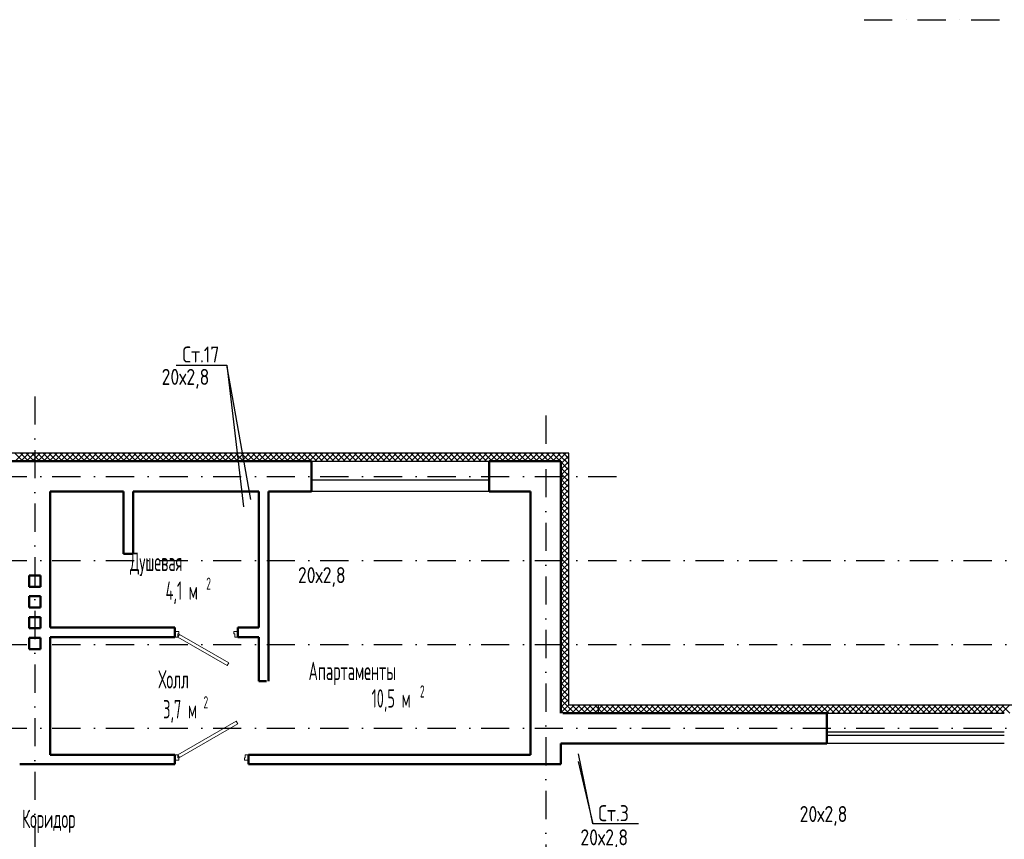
# Model space of a CAD drawing. Extents: x -1560602 to 321118, y -2308202 to -430103.
# Tile 14 of 104: x -1515866 to -1503551, y -2274882 to -2264634. Entities that reach past the tile are written whole.
import ezdxf
from ezdxf.enums import TextEntityAlignment as Align

# ---------------------------------------------------------------- set-up
doc = ezdxf.new("R2010")
doc.units = 0
doc.header["$MEASUREMENT"] = 0
doc.linetypes.add('Dot & Dashed', pattern=[670.277762, 352.777767, -176.388884, 0, -141.111112])
doc.linetypes.add('Штрихпунктирная', pattern=[0.670278, 0.352778, -0.176389, 0, -0.141111])
doc.layers.get('0').update_dxf_attribs({"color": 255, "linetype": 'CONTINUOUS'})
for name, color, linetype, lineweight in [('Вентиляция', 2, 'CONTINUOUS', 50), ('Двери', 4, 'CONTINUOUS', 15), ('стены', 5, 'CONTINUOUS', 50)]:
    doc.layers.add(name, color=color, linetype=linetype, lineweight=lineweight)
for name, color, linetype in [('Оси', 253, 'Dot & Dashed'), ('отделка', 240, 'CONTINUOUS'), ('Текст', 7, 'CONTINUOUS'), ('Утеплитель', 6, 'CONTINUOUS')]:
    doc.layers.add(name, color=color, linetype=linetype)
doc.styles.get("Standard").update_dxf_attribs({"font": 'spds.shx', "width": 0.7, "height": 250})

msp = doc.modelspace()

# ---------------------------------------------------------------- linework, layer by layer
at = {"color": 0}
for p, q in [((-1513909.6, -2268953.8), (-1513275.6, -2268953.8)), ((-1512973.5, -2270631, 0), (-1513275.6, -2268953.8)), ((-1513275.6, -2268953.8), (-1513067.5, -2270725, 0)), ((-1508697.9, -2274689, 0), (-1508876.2, -2273814, 0)), ((-1508880.3, -2273908, 0), (-1508697.9, -2274689, 0)), ((-1508127.8, -2274689, 0), (-1508697.9, -2274689, 0))]:
    msp.add_line(p, q, dxfattribs=at)
at = {"layer": 'Вентиляция', "color": 0, "ltscale": 100}
for p, q in [((-1515745.7, -2271583.5), (-1515605.7, -2271583.5)), ((-1515745.7, -2271723.5), (-1515745.7, -2271583.5)), ((-1515605.7, -2271583.5), (-1515605.7, -2271723.5)), ((-1515605.7, -2271723.5), (-1515745.7, -2271723.5)), ((-1515745.7, -2271843.5), (-1515605.7, -2271843.5)), ((-1515745.7, -2271983.5), (-1515745.7, -2271843.5)), ((-1515605.7, -2271843.5), (-1515605.7, -2271983.5)), ((-1515605.7, -2271983.5), (-1515745.7, -2271983.5)), ((-1515745.7, -2272103.5), (-1515605.7, -2272103.5)), ((-1515745.7, -2272243.5), (-1515745.7, -2272103.5)), ((-1515605.7, -2272103.5), (-1515605.7, -2272243.5)), ((-1515605.7, -2272243.5), (-1515745.7, -2272243.5)), ((-1515745.7, -2272363.5), (-1515605.7, -2272363.5)), ((-1515745.7, -2272503.5), (-1515745.7, -2272363.5)), ((-1515605.7, -2272363.5), (-1515605.7, -2272503.5)), ((-1515605.7, -2272503.5), (-1515745.7, -2272503.5))]:
    msp.add_line(p, q, dxfattribs=at)
at = {"layer": 'Двери', "color": 0, "linetype": 'Continuous'}
for p, q in [((-1513875.8, -2272283.5), (-1513925.8, -2272283.5)), ((-1513925.8, -2272353.5), (-1513885.8, -2272353.5)), ((-1513885.8, -2272353.5), (-1513885.8, -2272313.5)), ((-1513885.8, -2272313.5), (-1513875.8, -2272313.5)), ((-1513865.8, -2272318.9), (-1513885.8, -2272353.5)), ((-1513885.8, -2272353.5), (-1513270.9, -2272708.5)), ((-1513875.8, -2272313.5), (-1513875.8, -2272283.5)), ((-1513250.9, -2272673.9), (-1513865.8, -2272318.9)), ((-1513135.8, -2272283.5), (-1513185.8, -2272283.5)), ((-1513185.8, -2272283.5), (-1513185.8, -2272313.5)), ((-1513185.8, -2272313.5), (-1513175.8, -2272313.5)), ((-1513175.8, -2272313.5), (-1513175.8, -2272353.5)), ((-1513175.8, -2272353.5), (-1513135.8, -2272353.5)), ((-1513270.9, -2272708.5), (-1513250.9, -2272673.9)), ((-1513885.8, -2273823.6), (-1513158.3, -2273403.6)), ((-1513138.3, -2273438.2), (-1513865.8, -2273858.2)), ((-1513158.3, -2273403.6), (-1513138.3, -2273438.2)), ((-1513925.8, -2273823.6), (-1513885.8, -2273823.6)), ((-1513885.8, -2273823.6), (-1513885.8, -2273863.6)), ((-1513865.8, -2273858.2), (-1513885.8, -2273823.6)), ((-1513045.8, -2273863.6), (-1513045.8, -2273823.6)), ((-1513045.8, -2273823.6), (-1513005.8, -2273823.6)), ((-1513875.8, -2273893.6), (-1513925.8, -2273893.6)), ((-1513885.8, -2273863.6), (-1513875.8, -2273863.6)), ((-1513875.8, -2273863.6), (-1513875.8, -2273893.6)), ((-1513055.8, -2273893.6), (-1513055.8, -2273863.6)), ((-1513055.8, -2273863.6), (-1513045.8, -2273863.6)), ((-1513005.8, -2273893.6), (-1513055.8, -2273893.6))]:
    msp.add_line(p, q, dxfattribs=at)
at = {"layer": 'Оси', "color": 0, "linetype": 'Штрихпунктирная', "lineweight": -3, "ltscale": 1000}
for p, q in [((-1505305.6, -2264633.9), (-1478850.7, -2264633.9)), ((-1515675.7, -2269343.9), (-1515675.7, -2295548.9)), ((-1509285.7, -2269582.6), (-1509285.7, -2295548.9)), ((-1556351.1, -2270343.9), (-1508285.7, -2270343.9)), ((-1556351.1, -2271393.9), (-1496895.7, -2271393.9)), ((-1556351.1, -2272443.9), (-1496895.7, -2272443.9)), ((-1556351.1, -2273493.9), (-1496895.7, -2273493.9))]:
    msp.add_line(p, q, dxfattribs=at)
at = {"layer": 'отделка', "color": 0, "ltscale": 100}
for p, q in [((-1512215.7, -2270153.5), (-1509995.7, -2270153.5)), ((-1512215.7, -2270388.5), (-1509995.7, -2270388.5)), ((-1509995.7, -2270533.5), (-1512215.7, -2270533.5)), ((-1505770.7, -2273303.6), (-1503550.7, -2273303.6)), ((-1505770.7, -2273538.6), (-1503550.7, -2273538.6)), ((-1505770.7, -2273578.6), (-1503550.7, -2273578.6)), ((-1503550.7, -2273683.6), (-1505770.7, -2273683.6))]:
    msp.add_line(p, q, dxfattribs=at)
at = {"layer": 'стены', "color": 0, "linetype": 'Continuous'}
for p, q in [((-1512215.7, -2270153.5), (-1519135.7, -2270153.5)), ((-1512215.7, -2270153.5), (-1512215.7, -2270223.5)), ((-1512215.7, -2270153.5), (-1512215.7, -2270223.5)), ((-1512215.7, -2270223.5), (-1512215.7, -2270533.5)), ((-1509095.7, -2270153.5), (-1509995.7, -2270153.5)), ((-1509995.7, -2270153.5), (-1509995.7, -2270223.5)), ((-1509995.7, -2270153.5), (-1509995.7, -2270223.5)), ((-1509995.7, -2270223.5), (-1509995.7, -2270533.5)), ((-1509095.7, -2273303.6), (-1509095.7, -2270153.5)), ((-1509095.7, -2270153.5), (-1509095.7, -2270153.5)), ((-1515485.7, -2272233.5), (-1515485.7, -2270533.5)), ((-1515485.7, -2270533.5), (-1514565.8, -2270533.5)), ((-1514565.8, -2270533.5), (-1514565.8, -2271313.5)), ((-1514445.8, -2271313.5), (-1514445.8, -2270533.5)), ((-1514445.8, -2270533.5), (-1512875.8, -2270533.5)), ((-1512875.8, -2270533.5), (-1512875.8, -2272233.5)), ((-1512755.8, -2272903.6), (-1512755.8, -2270533.5)), ((-1512755.8, -2270533.5), (-1512215.7, -2270533.5)), ((-1509995.7, -2270533.5), (-1509475.7, -2270533.5)), ((-1509475.7, -2270533.5), (-1509475.7, -2273823.6)), ((-1515485.7, -2272210.5), (-1515485.7, -2270686.5)), ((-1514565.8, -2271313.5), (-1514445.8, -2271313.5)), ((-1513925.8, -2272233.5), (-1515485.7, -2272233.5)), ((-1512875.8, -2272233.5), (-1513135.8, -2272233.5)), ((-1515485.7, -2272353.5), (-1513925.8, -2272353.5)), ((-1515485.7, -2273823.6), (-1515485.7, -2272353.5)), ((-1513135.8, -2272353.5), (-1512875.8, -2272353.5)), ((-1512875.8, -2272353.5), (-1512875.8, -2272903.6)), ((-1512780.8, -2272903.6), (-1512875.8, -2272903.6)), ((-1506410.7, -2273303.6), (-1509074.4, -2273303.6)), ((-1505770.7, -2273303.6), (-1506410.7, -2273303.6)), ((-1505770.7, -2273303.6), (-1505770.7, -2273373.6)), ((-1505770.7, -2273303.6), (-1505770.7, -2273373.6)), ((-1505770.7, -2273373.6), (-1505770.7, -2273683.6)), ((-1509095.7, -2273943.6), (-1509095.7, -2273683.6)), ((-1509095.7, -2273683.6), (-1506410.7, -2273683.6)), ((-1506410.7, -2273683.6), (-1505770.7, -2273683.6)), ((-1513925.8, -2273823.6), (-1515485.7, -2273823.6)), ((-1509475.7, -2273823.6), (-1513005.8, -2273823.6)), ((-1515485.7, -2273943.6), (-1515865.7, -2273943.6)), ((-1515485.7, -2273943.6), (-1513925.8, -2273943.6)), ((-1513005.8, -2273943.6), (-1509095.7, -2273943.6)), ((-1509095.7, -2273943.6), (-1509095.7, -2273943.6))]:
    msp.add_line(p, q, dxfattribs=at)
at = {"layer": 'стены', "color": 0, "ltscale": 100}
for p, q in [((-1513925.8, -2272233.5), (-1513925.8, -2272353.5)), ((-1513135.8, -2272233.5), (-1513135.8, -2272353.5)), ((-1513925.8, -2273823.6), (-1513925.8, -2273943.6)), ((-1513005.8, -2273823.6), (-1513005.8, -2273943.6))]:
    msp.add_line(p, q, dxfattribs=at)
at = {"layer": 'Утеплитель', "color": 0, "linetype": 'Continuous'}
for p, q in [((-1509095.7, -2270053.5), (-1521355.7, -2270053.5)), ((-1515825.1, -2270153.5), (-1515925.1, -2270053.5)), ((-1515921.1, -2270153.5), (-1515821.1, -2270053.5)), ((-1515754.4, -2270153.5), (-1515854.4, -2270053.5)), ((-1515850.4, -2270153.5), (-1515750.4, -2270053.5)), ((-1515683.7, -2270153.5), (-1515783.7, -2270053.5)), ((-1515779.7, -2270153.5), (-1515679.7, -2270053.5)), ((-1515613, -2270153.5), (-1515713, -2270053.5)), ((-1515709, -2270153.5), (-1515609, -2270053.5)), ((-1515542.3, -2270153.5), (-1515642.3, -2270053.5)), ((-1515638.3, -2270153.5), (-1515538.3, -2270053.5)), ((-1515471.6, -2270153.5), (-1515571.6, -2270053.5)), ((-1515567.6, -2270153.5), (-1515467.6, -2270053.5)), ((-1515400.9, -2270153.5), (-1515500.9, -2270053.5)), ((-1515496.9, -2270153.5), (-1515396.9, -2270053.5)), ((-1515330.2, -2270153.5), (-1515430.2, -2270053.5)), ((-1515426.1, -2270153.5), (-1515326.1, -2270053.5)), ((-1515259.4, -2270153.5), (-1515359.4, -2270053.5)), ((-1515355.4, -2270153.5), (-1515255.4, -2270053.5)), ((-1515188.7, -2270153.5), (-1515288.7, -2270053.5)), ((-1515284.7, -2270153.5), (-1515184.7, -2270053.5)), ((-1515118, -2270153.5), (-1515218, -2270053.5)), ((-1515214, -2270153.5), (-1515114, -2270053.5)), ((-1515047.3, -2270153.5), (-1515147.3, -2270053.5)), ((-1515143.3, -2270153.5), (-1515043.3, -2270053.5)), ((-1514976.6, -2270153.5), (-1515076.6, -2270053.5)), ((-1515072.6, -2270153.5), (-1514972.6, -2270053.5)), ((-1514905.9, -2270153.5), (-1515005.9, -2270053.5)), ((-1515001.9, -2270153.5), (-1514901.9, -2270053.5)), ((-1514835.2, -2270153.5), (-1514935.2, -2270053.5)), ((-1514931.2, -2270153.5), (-1514831.2, -2270053.5)), ((-1514764.5, -2270153.5), (-1514864.5, -2270053.5)), ((-1514860.5, -2270153.5), (-1514760.5, -2270053.5)), ((-1514693.8, -2270153.5), (-1514793.8, -2270053.5)), ((-1514789.7, -2270153.5), (-1514689.7, -2270053.5)), ((-1514623, -2270153.5), (-1514723, -2270053.5)), ((-1514719, -2270153.5), (-1514619, -2270053.5)), ((-1514552.3, -2270153.5), (-1514652.3, -2270053.5)), ((-1514648.3, -2270153.5), (-1514548.3, -2270053.5)), ((-1514481.6, -2270153.5), (-1514581.6, -2270053.5)), ((-1514577.6, -2270153.5), (-1514477.6, -2270053.5)), ((-1514410.9, -2270153.5), (-1514510.9, -2270053.5)), ((-1514506.9, -2270153.5), (-1514406.9, -2270053.5)), ((-1514340.2, -2270153.5), (-1514440.2, -2270053.5)), ((-1514436.2, -2270153.5), (-1514336.2, -2270053.5)), ((-1514269.5, -2270153.5), (-1514369.5, -2270053.5)), ((-1514365.5, -2270153.5), (-1514265.5, -2270053.5)), ((-1514198.8, -2270153.5), (-1514298.8, -2270053.5)), ((-1514294.8, -2270153.5), (-1514194.8, -2270053.5)), ((-1514128.1, -2270153.5), (-1514228.1, -2270053.5)), ((-1514224.1, -2270153.5), (-1514124.1, -2270053.5)), ((-1514057.4, -2270153.5), (-1514157.4, -2270053.5)), ((-1514153.4, -2270153.5), (-1514053.4, -2270053.5)), ((-1513986.6, -2270153.5), (-1514086.6, -2270053.5)), ((-1514082.6, -2270153.5), (-1513982.6, -2270053.5)), ((-1513915.9, -2270153.5), (-1514015.9, -2270053.5)), ((-1514011.9, -2270153.5), (-1513911.9, -2270053.5)), ((-1513845.2, -2270153.5), (-1513945.2, -2270053.5)), ((-1513941.2, -2270153.5), (-1513841.2, -2270053.5)), ((-1513774.5, -2270153.5), (-1513874.5, -2270053.5)), ((-1513870.5, -2270153.5), (-1513770.5, -2270053.5)), ((-1513703.8, -2270153.5), (-1513803.8, -2270053.5)), ((-1513799.8, -2270153.5), (-1513699.8, -2270053.5)), ((-1513633.1, -2270153.5), (-1513733.1, -2270053.5)), ((-1513729.1, -2270153.5), (-1513629.1, -2270053.5)), ((-1513562.4, -2270153.5), (-1513662.4, -2270053.5)), ((-1513658.4, -2270153.5), (-1513558.4, -2270053.5)), ((-1513491.7, -2270153.5), (-1513591.7, -2270053.5)), ((-1513587.7, -2270153.5), (-1513487.7, -2270053.5)), ((-1513421, -2270153.5), (-1513521, -2270053.5)), ((-1513517, -2270153.5), (-1513417, -2270053.5)), ((-1513350.3, -2270153.5), (-1513450.3, -2270053.5)), ((-1513446.2, -2270153.5), (-1513346.2, -2270053.5)), ((-1513279.5, -2270153.5), (-1513379.5, -2270053.5)), ((-1513375.5, -2270153.5), (-1513275.5, -2270053.5)), ((-1513208.8, -2270153.5), (-1513308.8, -2270053.5)), ((-1513304.8, -2270153.5), (-1513204.8, -2270053.5)), ((-1513138.1, -2270153.5), (-1513238.1, -2270053.5)), ((-1513234.1, -2270153.5), (-1513134.1, -2270053.5)), ((-1513067.4, -2270153.5), (-1513167.4, -2270053.5)), ((-1513163.4, -2270153.5), (-1513063.4, -2270053.5)), ((-1512996.7, -2270153.5), (-1513096.7, -2270053.5)), ((-1513092.7, -2270153.5), (-1512992.7, -2270053.5)), ((-1512926, -2270153.5), (-1513026, -2270053.5)), ((-1513022, -2270153.5), (-1512922, -2270053.5)), ((-1512855.3, -2270153.5), (-1512955.3, -2270053.5)), ((-1512951.3, -2270153.5), (-1512851.3, -2270053.5)), ((-1512784.6, -2270153.5), (-1512884.6, -2270053.5)), ((-1512880.6, -2270153.5), (-1512780.6, -2270053.5)), ((-1512713.9, -2270153.5), (-1512813.9, -2270053.5)), ((-1512809.8, -2270153.5), (-1512709.8, -2270053.5)), ((-1512643.1, -2270153.5), (-1512743.1, -2270053.5)), ((-1512739.1, -2270153.5), (-1512639.1, -2270053.5)), ((-1512572.4, -2270153.5), (-1512672.4, -2270053.5)), ((-1512668.4, -2270153.5), (-1512568.4, -2270053.5)), ((-1512501.7, -2270153.5), (-1512601.7, -2270053.5)), ((-1512597.7, -2270153.5), (-1512497.7, -2270053.5)), ((-1512431, -2270153.5), (-1512531, -2270053.5)), ((-1512527, -2270153.5), (-1512427, -2270053.5)), ((-1512360.3, -2270153.5), (-1512460.3, -2270053.5)), ((-1512456.3, -2270153.5), (-1512356.3, -2270053.5)), ((-1512289.6, -2270153.5), (-1512389.6, -2270053.5)), ((-1512385.6, -2270153.5), (-1512285.6, -2270053.5)), ((-1512218.9, -2270153.5), (-1512318.9, -2270053.5)), ((-1512314.9, -2270153.5), (-1512214.9, -2270053.5)), ((-1512148.2, -2270153.5), (-1512248.2, -2270053.5)), ((-1512244.2, -2270153.5), (-1512144.2, -2270053.5)), ((-1512077.5, -2270153.5), (-1512177.5, -2270053.5)), ((-1512173.5, -2270153.5), (-1512073.5, -2270053.5)), ((-1512006.7, -2270153.5), (-1512106.7, -2270053.5)), ((-1512102.7, -2270153.5), (-1512002.7, -2270053.5)), ((-1511936, -2270153.5), (-1512036, -2270053.5)), ((-1512032, -2270153.5), (-1511932, -2270053.5)), ((-1511865.3, -2270153.5), (-1511965.3, -2270053.5)), ((-1511961.3, -2270153.5), (-1511861.3, -2270053.5)), ((-1511794.6, -2270153.5), (-1511894.6, -2270053.5)), ((-1511890.6, -2270153.5), (-1511790.6, -2270053.5)), ((-1511723.9, -2270153.5), (-1511823.9, -2270053.5)), ((-1511819.9, -2270153.5), (-1511719.9, -2270053.5)), ((-1511653.2, -2270153.5), (-1511753.2, -2270053.5)), ((-1511749.2, -2270153.5), (-1511649.2, -2270053.5)), ((-1511582.5, -2270153.5), (-1511682.5, -2270053.5)), ((-1511678.5, -2270153.5), (-1511578.5, -2270053.5)), ((-1511511.8, -2270153.5), (-1511611.8, -2270053.5)), ((-1511607.8, -2270153.5), (-1511507.8, -2270053.5)), ((-1511441.1, -2270153.5), (-1511541.1, -2270053.5)), ((-1511537.1, -2270153.5), (-1511437.1, -2270053.5)), ((-1511370.4, -2270153.5), (-1511470.4, -2270053.5)), ((-1511466.3, -2270153.5), (-1511366.3, -2270053.5)), ((-1511299.6, -2270153.5), (-1511399.6, -2270053.5)), ((-1511395.6, -2270153.5), (-1511295.6, -2270053.5)), ((-1511228.9, -2270153.5), (-1511328.9, -2270053.5)), ((-1511324.9, -2270153.5), (-1511224.9, -2270053.5)), ((-1511158.2, -2270153.5), (-1511258.2, -2270053.5)), ((-1511254.2, -2270153.5), (-1511154.2, -2270053.5)), ((-1511087.5, -2270153.5), (-1511187.5, -2270053.5)), ((-1511183.5, -2270153.5), (-1511083.5, -2270053.5)), ((-1511016.8, -2270153.5), (-1511116.8, -2270053.5)), ((-1511112.8, -2270153.5), (-1511012.8, -2270053.5)), ((-1510946.1, -2270153.5), (-1511046.1, -2270053.5)), ((-1511042.1, -2270153.5), (-1510942.1, -2270053.5)), ((-1510875.4, -2270153.5), (-1510975.4, -2270053.5)), ((-1510971.4, -2270153.5), (-1510871.4, -2270053.5)), ((-1510804.7, -2270153.5), (-1510904.7, -2270053.5)), ((-1510900.7, -2270153.5), (-1510800.7, -2270053.5)), ((-1510734, -2270153.5), (-1510834, -2270053.5)), ((-1510829.9, -2270153.5), (-1510729.9, -2270053.5)), ((-1510663.2, -2270153.5), (-1510763.2, -2270053.5)), ((-1510759.2, -2270153.5), (-1510659.2, -2270053.5)), ((-1510592.5, -2270153.5), (-1510692.5, -2270053.5)), ((-1510688.5, -2270153.5), (-1510588.5, -2270053.5)), ((-1510521.8, -2270153.5), (-1510621.8, -2270053.5)), ((-1510617.8, -2270153.5), (-1510517.8, -2270053.5)), ((-1510451.1, -2270153.5), (-1510551.1, -2270053.5)), ((-1510547.1, -2270153.5), (-1510447.1, -2270053.5)), ((-1510380.4, -2270153.5), (-1510480.4, -2270053.5)), ((-1510476.4, -2270153.5), (-1510376.4, -2270053.5)), ((-1510309.7, -2270153.5), (-1510409.7, -2270053.5)), ((-1510405.7, -2270153.5), (-1510305.7, -2270053.5)), ((-1510239, -2270153.5), (-1510339, -2270053.5)), ((-1510335, -2270153.5), (-1510235, -2270053.5)), ((-1510168.3, -2270153.5), (-1510268.3, -2270053.5)), ((-1510264.3, -2270153.5), (-1510164.3, -2270053.5)), ((-1510097.6, -2270153.5), (-1510197.6, -2270053.5)), ((-1510193.6, -2270153.5), (-1510093.6, -2270053.5)), ((-1510026.9, -2270153.5), (-1510126.9, -2270053.5)), ((-1510122.8, -2270153.5), (-1510022.8, -2270053.5)), ((-1509956.1, -2270153.5), (-1510056.1, -2270053.5)), ((-1510052.1, -2270153.5), (-1509952.1, -2270053.5)), ((-1509885.4, -2270153.5), (-1509985.4, -2270053.5)), ((-1509981.4, -2270153.5), (-1509881.4, -2270053.5)), ((-1509814.7, -2270153.5), (-1509914.7, -2270053.5)), ((-1509910.7, -2270153.5), (-1509810.7, -2270053.5)), ((-1509744, -2270153.5), (-1509844, -2270053.5)), ((-1509840, -2270153.5), (-1509740, -2270053.5)), ((-1509673.3, -2270153.5), (-1509773.3, -2270053.5)), ((-1509769.3, -2270153.5), (-1509669.3, -2270053.5)), ((-1509602.6, -2270153.5), (-1509702.6, -2270053.5)), ((-1509698.6, -2270153.5), (-1509598.6, -2270053.5)), ((-1509531.9, -2270153.5), (-1509631.9, -2270053.5)), ((-1509627.9, -2270153.5), (-1509527.9, -2270053.5)), ((-1509461.2, -2270153.5), (-1509561.2, -2270053.5)), ((-1509557.2, -2270153.5), (-1509457.2, -2270053.5)), ((-1509390.5, -2270153.5), (-1509490.5, -2270053.5)), ((-1509486.4, -2270153.5), (-1509386.4, -2270053.5)), ((-1509319.7, -2270153.5), (-1509419.7, -2270053.5)), ((-1509415.7, -2270153.5), (-1509315.7, -2270053.5)), ((-1509249, -2270153.5), (-1509349, -2270053.5)), ((-1509345, -2270153.5), (-1509245, -2270053.5)), ((-1509178.3, -2270153.5), (-1509278.3, -2270053.5)), ((-1509274.3, -2270153.5), (-1509174.3, -2270053.5)), ((-1509107.6, -2270153.5), (-1509207.6, -2270053.5)), ((-1509203.6, -2270153.5), (-1509103.6, -2270053.5)), ((-1509095.7, -2270094.7), (-1509136.9, -2270053.5)), ((-1509132.9, -2270153.5), (-1509095.7, -2270116.4)), ((-1508995.7, -2270053.5), (-1509095.7, -2270053.5)), ((-1509095.7, -2270116.4), (-1509032.9, -2270053.5)), ((-1509057.9, -2270132.5), (-1509095.7, -2270094.7)), ((-1509026.8, -2270093), (-1509066.2, -2270053.5)), ((-1509062.2, -2270153.5), (-1508995.7, -2270087.1)), ((-1509036.9, -2270153.5), (-1509057.9, -2270132.5)), ((-1508995.7, -2270124), (-1509026.8, -2270093)), ((-1508995.7, -2273203.6), (-1508995.7, -2270053.5)), ((-1509095.7, -2270187.1), (-1509062.2, -2270153.5)), ((-1509095.7, -2270257.8), (-1508995.7, -2270157.8)), ((-1509095.7, -2270328.5), (-1508995.7, -2270228.5)), ((-1508995.7, -2270336.1), (-1509095.7, -2270236.1)), ((-1508995.7, -2270265.4), (-1509089, -2270172.1)), ((-1508995.7, -2270194.7), (-1509036.9, -2270153.5)), ((-1509095.7, -2270399.2), (-1508995.7, -2270299.2)), ((-1508995.7, -2270406.8), (-1509095.7, -2270306.8)), ((-1509095.7, -2270469.9), (-1508995.7, -2270369.9)), ((-1508995.7, -2270477.5), (-1509095.7, -2270377.5)), ((-1509095.7, -2270540.7), (-1508995.7, -2270440.7)), ((-1508995.7, -2270548.3), (-1509095.7, -2270448.3)), ((-1509095.7, -2270611.4), (-1508995.7, -2270511.4)), ((-1508995.7, -2270619), (-1509095.7, -2270519)), ((-1509095.7, -2270682.1), (-1508995.7, -2270582.1)), ((-1508995.7, -2270689.7), (-1509095.7, -2270589.7)), ((-1509095.7, -2270752.8), (-1508995.7, -2270652.8)), ((-1508995.7, -2270760.4), (-1509095.7, -2270660.4)), ((-1509095.7, -2270823.5), (-1508995.7, -2270723.5)), ((-1508995.7, -2270831.1), (-1509095.7, -2270731.1)), ((-1509095.7, -2270894.2), (-1508995.7, -2270794.2)), ((-1508995.7, -2270901.8), (-1509095.7, -2270801.8)), ((-1509095.7, -2270964.9), (-1508995.7, -2270864.9)), ((-1508995.7, -2270972.5), (-1509095.7, -2270872.5)), ((-1509095.7, -2271035.6), (-1508995.7, -2270935.6)), ((-1508995.7, -2271043.2), (-1509095.7, -2270943.2)), ((-1509095.7, -2271106.3), (-1508995.7, -2271006.3)), ((-1508995.7, -2271113.9), (-1509095.7, -2271013.9)), ((-1509095.7, -2271177.1), (-1508995.7, -2271077.1)), ((-1508995.7, -2271184.7), (-1509095.7, -2271084.7)), ((-1509095.7, -2271247.8), (-1508995.7, -2271147.8)), ((-1508995.7, -2271255.4), (-1509095.7, -2271155.4)), ((-1509095.7, -2271318.5), (-1508995.7, -2271218.5)), ((-1508995.7, -2271326.1), (-1509095.7, -2271226.1)), ((-1509095.7, -2271389.2), (-1508995.7, -2271289.2)), ((-1508995.7, -2271396.8), (-1509095.7, -2271296.8)), ((-1509095.7, -2271459.9), (-1508995.7, -2271359.9)), ((-1508995.7, -2271467.5), (-1509095.7, -2271367.5)), ((-1509095.7, -2271530.6), (-1508995.7, -2271430.6)), ((-1508995.7, -2271538.2), (-1509095.7, -2271438.2)), ((-1509095.7, -2271601.3), (-1508995.7, -2271501.3)), ((-1508995.7, -2271608.9), (-1509095.7, -2271508.9)), ((-1509095.7, -2271672), (-1508995.7, -2271572)), ((-1508995.7, -2271679.6), (-1509095.7, -2271579.6)), ((-1509095.7, -2271742.7), (-1508995.7, -2271642.7)), ((-1508995.7, -2271750.3), (-1509095.7, -2271650.3)), ((-1509095.7, -2271813.5), (-1508995.7, -2271713.5)), ((-1508995.7, -2271821), (-1509095.7, -2271721)), ((-1509095.7, -2271884.2), (-1508995.7, -2271784.2)), ((-1508995.7, -2271891.8), (-1509095.7, -2271791.8)), ((-1509095.7, -2271954.9), (-1508995.7, -2271854.9)), ((-1508995.7, -2271962.5), (-1509095.7, -2271862.5)), ((-1509095.7, -2272025.6), (-1508995.7, -2271925.6)), ((-1508995.7, -2272033.2), (-1509095.7, -2271933.2)), ((-1509095.7, -2272096.3), (-1508995.7, -2271996.3)), ((-1508995.7, -2272103.9), (-1509095.7, -2272003.9)), ((-1509095.7, -2272167), (-1508995.7, -2272067)), ((-1508995.7, -2272174.6), (-1509095.7, -2272074.6)), ((-1509095.7, -2272237.7), (-1508995.7, -2272137.7)), ((-1508995.7, -2272245.3), (-1509095.7, -2272145.3)), ((-1509095.7, -2272308.4), (-1508995.7, -2272208.4)), ((-1508995.7, -2272316), (-1509095.7, -2272216)), ((-1509095.7, -2272379.1), (-1508995.7, -2272279.1)), ((-1508995.7, -2272386.7), (-1509095.7, -2272286.7)), ((-1509095.7, -2272449.8), (-1508995.7, -2272349.8)), ((-1508995.7, -2272457.4), (-1509095.7, -2272357.4)), ((-1509095.7, -2272520.6), (-1508995.7, -2272420.6)), ((-1508995.7, -2272528.2), (-1509095.7, -2272428.2)), ((-1509095.7, -2272591.3), (-1508995.7, -2272491.3)), ((-1508995.7, -2272598.9), (-1509095.7, -2272498.9)), ((-1509095.7, -2272662), (-1508995.7, -2272562)), ((-1508995.7, -2272669.6), (-1509095.7, -2272569.6)), ((-1509095.7, -2272732.7), (-1508995.7, -2272632.7)), ((-1508995.7, -2272740.3), (-1509095.7, -2272640.3)), ((-1509095.7, -2272803.4), (-1508995.7, -2272703.4)), ((-1508995.7, -2272811), (-1509095.7, -2272711)), ((-1509095.7, -2272874.1), (-1508995.7, -2272774.1)), ((-1508995.7, -2272881.7), (-1509095.7, -2272781.7)), ((-1509095.7, -2272944.8), (-1508995.7, -2272844.8)), ((-1508995.7, -2272952.4), (-1509095.7, -2272852.4)), ((-1509095.7, -2273015.5), (-1508995.7, -2272915.5)), ((-1508995.7, -2273023.1), (-1509095.7, -2272923.1)), ((-1509095.7, -2273086.2), (-1508995.7, -2272986.2)), ((-1508995.7, -2273093.8), (-1509095.7, -2272993.8)), ((-1509095.7, -2273157), (-1508995.7, -2273057)), ((-1508995.7, -2273164.6), (-1509095.7, -2273064.6)), ((-1509027.4, -2273203.6), (-1509095.7, -2273135.3)), ((-1509095.7, -2273227.7), (-1509071.6, -2273203.6)), ((-1509095.7, -2273298.4), (-1509000.9, -2273203.6)), ((-1509040.8, -2273260.9), (-1509095.7, -2273206)), ((-1509071.6, -2273203.6), (-1508995.7, -2273127.7)), ((-1509009.7, -2273221.3), (-1509027.4, -2273203.6)), ((-1508995.7, -2273235.3), (-1509009.7, -2273221.3)), ((-1509000.9, -2273203.6), (-1508995.7, -2273198.4)), ((-1508630.7, -2273203.6), (-1508995.7, -2273203.6)), ((-1508995.7, -2273269.1), (-1508930.2, -2273203.6)), ((-1508959.5, -2273303.6), (-1508859.5, -2273203.6)), ((-1508856.7, -2273303.6), (-1508956.7, -2273203.6)), ((-1508888.8, -2273303.6), (-1508788.8, -2273203.6)), ((-1508786, -2273303.6), (-1508886, -2273203.6)), ((-1508818.1, -2273303.6), (-1508718.1, -2273203.6)), ((-1508715.3, -2273303.6), (-1508815.3, -2273203.6)), ((-1508747.4, -2273303.6), (-1508647.4, -2273203.6)), ((-1508644.6, -2273303.6), (-1508744.6, -2273203.6)), ((-1508630.7, -2273246.7), (-1508673.9, -2273203.6)), ((-1508630.7, -2273203.6), (-1508630.7, -2273303.6)), ((-1498095.7, -2273203.6), (-1508630.7, -2273203.6)), ((-1508630.7, -2273257.6), (-1508576.7, -2273203.6)), ((-1508605.9, -2273303.6), (-1508505.9, -2273203.6)), ((-1508503.2, -2273303.6), (-1508603.2, -2273203.6)), ((-1508535.2, -2273303.6), (-1508435.2, -2273203.6)), ((-1508432.5, -2273303.6), (-1508532.5, -2273203.6)), ((-1508464.5, -2273303.6), (-1508364.5, -2273203.6)), ((-1508361.8, -2273303.6), (-1508461.8, -2273203.6)), ((-1508393.8, -2273303.6), (-1508293.8, -2273203.6)), ((-1508291.1, -2273303.6), (-1508391.1, -2273203.6)), ((-1508323.1, -2273303.6), (-1508223.1, -2273203.6)), ((-1508220.3, -2273303.6), (-1508320.3, -2273203.6)), ((-1508252.4, -2273303.6), (-1508152.4, -2273203.6)), ((-1508149.6, -2273303.6), (-1508249.6, -2273203.6)), ((-1508181.7, -2273303.6), (-1508081.7, -2273203.6)), ((-1508078.9, -2273303.6), (-1508178.9, -2273203.6)), ((-1508111, -2273303.6), (-1508011, -2273203.6)), ((-1508008.2, -2273303.6), (-1508108.2, -2273203.6)), ((-1508040.3, -2273303.6), (-1507940.3, -2273203.6)), ((-1507937.5, -2273303.6), (-1508037.5, -2273203.6)), ((-1507969.6, -2273303.6), (-1507869.6, -2273203.6)), ((-1507866.8, -2273303.6), (-1507966.8, -2273203.6)), ((-1507898.8, -2273303.6), (-1507798.8, -2273203.6)), ((-1507796.1, -2273303.6), (-1507896.1, -2273203.6)), ((-1507828.1, -2273303.6), (-1507728.1, -2273203.6)), ((-1507725.4, -2273303.6), (-1507825.4, -2273203.6)), ((-1507757.4, -2273303.6), (-1507657.4, -2273203.6)), ((-1507654.7, -2273303.6), (-1507754.7, -2273203.6)), ((-1507686.7, -2273303.6), (-1507586.7, -2273203.6)), ((-1507583.9, -2273303.6), (-1507683.9, -2273203.6)), ((-1507616, -2273303.6), (-1507516, -2273203.6)), ((-1507513.2, -2273303.6), (-1507613.2, -2273203.6)), ((-1507545.3, -2273303.6), (-1507445.3, -2273203.6)), ((-1507442.5, -2273303.6), (-1507542.5, -2273203.6)), ((-1507474.6, -2273303.6), (-1507374.6, -2273203.6)), ((-1507371.8, -2273303.6), (-1507471.8, -2273203.6)), ((-1507403.9, -2273303.6), (-1507303.9, -2273203.6)), ((-1507301.1, -2273303.6), (-1507401.1, -2273203.6)), ((-1507333.2, -2273303.6), (-1507233.2, -2273203.6)), ((-1507230.4, -2273303.6), (-1507330.4, -2273203.6)), ((-1507262.4, -2273303.6), (-1507162.4, -2273203.6)), ((-1507159.7, -2273303.6), (-1507259.7, -2273203.6)), ((-1507191.7, -2273303.6), (-1507091.7, -2273203.6)), ((-1507089, -2273303.6), (-1507189, -2273203.6)), ((-1507121, -2273303.6), (-1507021, -2273203.6)), ((-1507018.3, -2273303.6), (-1507118.3, -2273203.6)), ((-1507050.3, -2273303.6), (-1506950.3, -2273203.6)), ((-1506947.5, -2273303.6), (-1507047.5, -2273203.6)), ((-1506979.6, -2273303.6), (-1506879.6, -2273203.6)), ((-1506876.8, -2273303.6), (-1506976.8, -2273203.6)), ((-1506908.9, -2273303.6), (-1506808.9, -2273203.6)), ((-1506806.1, -2273303.6), (-1506906.1, -2273203.6)), ((-1506838.2, -2273303.6), (-1506738.2, -2273203.6)), ((-1506735.4, -2273303.6), (-1506835.4, -2273203.6)), ((-1506767.5, -2273303.6), (-1506667.5, -2273203.6)), ((-1506664.7, -2273303.6), (-1506764.7, -2273203.6)), ((-1506696.8, -2273303.6), (-1506596.8, -2273203.6)), ((-1506594, -2273303.6), (-1506694, -2273203.6)), ((-1506626.1, -2273303.6), (-1506526.1, -2273203.6)), ((-1506523.3, -2273303.6), (-1506623.3, -2273203.6)), ((-1506555.3, -2273303.6), (-1506455.3, -2273203.6)), ((-1506452.6, -2273303.6), (-1506552.6, -2273203.6)), ((-1506484.6, -2273303.6), (-1506384.6, -2273203.6)), ((-1506381.9, -2273303.6), (-1506481.9, -2273203.6)), ((-1506413.9, -2273303.6), (-1506313.9, -2273203.6)), ((-1506311.2, -2273303.6), (-1506411.2, -2273203.6)), ((-1506343.2, -2273303.6), (-1506243.2, -2273203.6)), ((-1506240.4, -2273303.6), (-1506340.4, -2273203.6)), ((-1506272.5, -2273303.6), (-1506172.5, -2273203.6)), ((-1506169.7, -2273303.6), (-1506269.7, -2273203.6)), ((-1506201.8, -2273303.6), (-1506101.8, -2273203.6)), ((-1506099, -2273303.6), (-1506199, -2273203.6)), ((-1506131.1, -2273303.6), (-1506031.1, -2273203.6)), ((-1506028.3, -2273303.6), (-1506128.3, -2273203.6)), ((-1506060.4, -2273303.6), (-1505960.4, -2273203.6)), ((-1505957.6, -2273303.6), (-1506057.6, -2273203.6)), ((-1505989.7, -2273303.6), (-1505889.7, -2273203.6)), ((-1505886.9, -2273303.6), (-1505986.9, -2273203.6)), ((-1505918.9, -2273303.6), (-1505818.9, -2273203.6)), ((-1505816.2, -2273303.6), (-1505916.2, -2273203.6)), ((-1505848.2, -2273303.6), (-1505748.2, -2273203.6)), ((-1505745.5, -2273303.6), (-1505845.5, -2273203.6)), ((-1505777.5, -2273303.6), (-1505677.5, -2273203.6)), ((-1505674.8, -2273303.6), (-1505774.8, -2273203.6)), ((-1505706.8, -2273303.6), (-1505606.8, -2273203.6)), ((-1505604, -2273303.6), (-1505704, -2273203.6)), ((-1505636.1, -2273303.6), (-1505536.1, -2273203.6)), ((-1505533.3, -2273303.6), (-1505633.3, -2273203.6)), ((-1505565.4, -2273303.6), (-1505465.4, -2273203.6)), ((-1505462.6, -2273303.6), (-1505562.6, -2273203.6)), ((-1505494.7, -2273303.6), (-1505394.7, -2273203.6)), ((-1505391.9, -2273303.6), (-1505491.9, -2273203.6)), ((-1505424, -2273303.6), (-1505324, -2273203.6)), ((-1505321.2, -2273303.6), (-1505421.2, -2273203.6)), ((-1505353.3, -2273303.6), (-1505253.3, -2273203.6)), ((-1505250.5, -2273303.6), (-1505350.5, -2273203.6)), ((-1505282.5, -2273303.6), (-1505182.5, -2273203.6)), ((-1505179.8, -2273303.6), (-1505279.8, -2273203.6)), ((-1505211.8, -2273303.6), (-1505111.8, -2273203.6)), ((-1505109.1, -2273303.6), (-1505209.1, -2273203.6)), ((-1505141.1, -2273303.6), (-1505041.1, -2273203.6)), ((-1505038.4, -2273303.6), (-1505138.4, -2273203.6)), ((-1505070.4, -2273303.6), (-1504970.4, -2273203.6)), ((-1504967.6, -2273303.6), (-1505067.6, -2273203.6)), ((-1504999.7, -2273303.6), (-1504899.7, -2273203.6)), ((-1504896.9, -2273303.6), (-1504996.9, -2273203.6)), ((-1504929, -2273303.6), (-1504829, -2273203.6)), ((-1504826.2, -2273303.6), (-1504926.2, -2273203.6)), ((-1504858.3, -2273303.6), (-1504758.3, -2273203.6)), ((-1504755.5, -2273303.6), (-1504855.5, -2273203.6)), ((-1504787.6, -2273303.6), (-1504687.6, -2273203.6)), ((-1504684.8, -2273303.6), (-1504784.8, -2273203.6)), ((-1504716.9, -2273303.6), (-1504616.9, -2273203.6)), ((-1504614.1, -2273303.6), (-1504714.1, -2273203.6)), ((-1504646.2, -2273303.6), (-1504546.2, -2273203.6)), ((-1504543.4, -2273303.6), (-1504643.4, -2273203.6)), ((-1504575.4, -2273303.6), (-1504475.4, -2273203.6)), ((-1504472.7, -2273303.6), (-1504572.7, -2273203.6)), ((-1504504.7, -2273303.6), (-1504404.7, -2273203.6)), ((-1504402, -2273303.6), (-1504502, -2273203.6)), ((-1504434, -2273303.6), (-1504334, -2273203.6)), ((-1504331.3, -2273303.6), (-1504431.3, -2273203.6)), ((-1504363.3, -2273303.6), (-1504263.3, -2273203.6)), ((-1504260.5, -2273303.6), (-1504360.5, -2273203.6)), ((-1504292.6, -2273303.6), (-1504192.6, -2273203.6)), ((-1504189.8, -2273303.6), (-1504289.8, -2273203.6)), ((-1504221.9, -2273303.6), (-1504121.9, -2273203.6)), ((-1504119.1, -2273303.6), (-1504219.1, -2273203.6)), ((-1504151.2, -2273303.6), (-1504051.2, -2273203.6)), ((-1504048.4, -2273303.6), (-1504148.4, -2273203.6)), ((-1504080.5, -2273303.6), (-1503980.5, -2273203.6)), ((-1503977.7, -2273303.6), (-1504077.7, -2273203.6)), ((-1504009.8, -2273303.6), (-1503909.8, -2273203.6)), ((-1503907, -2273303.6), (-1504007, -2273203.6)), ((-1503939, -2273303.6), (-1503839, -2273203.6)), ((-1503836.3, -2273303.6), (-1503936.3, -2273203.6)), ((-1503868.3, -2273303.6), (-1503768.3, -2273203.6)), ((-1503765.6, -2273303.6), (-1503865.6, -2273203.6)), ((-1503797.6, -2273303.6), (-1503697.6, -2273203.6)), ((-1503694.9, -2273303.6), (-1503794.9, -2273203.6)), ((-1503726.9, -2273303.6), (-1503626.9, -2273203.6)), ((-1503624.1, -2273303.6), (-1503724.1, -2273203.6)), ((-1503656.2, -2273303.6), (-1503556.2, -2273203.6)), ((-1503553.4, -2273303.6), (-1503653.4, -2273203.6)), ((-1503585.5, -2273303.6), (-1503485.5, -2273203.6)), ((-1503482.7, -2273303.6), (-1503582.7, -2273203.6)), ((-1509072, -2273300.4), (-1509095.7, -2273276.7)), ((-1509068.9, -2273303.6), (-1509072, -2273300.4)), ((-1508998.2, -2273303.6), (-1509040.8, -2273260.9)), ((-1509030.2, -2273303.6), (-1508995.7, -2273269.1)), ((-1508927.4, -2273303.6), (-1508995.7, -2273235.3)), ((-1508676.7, -2273303.6), (-1508630.7, -2273257.6)), ((-1508573.9, -2273303.6), (-1508630.7, -2273246.7))]:
    msp.add_line(p, q, dxfattribs=at)

# ---------------------------------------------------------------- texts
at = {"color": 0}
for s, p in [('Ст.17', (-1513599.9, -2268820.1)), ('Ст.3', (-1508437.4, -2274555.3, 0))]:
    msp.add_text(s, height=200, dxfattribs=at).set_placement(p, align=Align.MIDDLE_CENTER)
for p in [(-1514091, -2269200), (-1512386, -2271678.5), (-1506110.7, -2274665.5), (-1508852.9, -2274956.9)]:
    msp.add_text('20х2,8', height=200, dxfattribs=at).set_placement(p)
at = {"layer": 'Текст', "color": 0, "linetype": 'Continuous', "width": 0.7}
for s, height, p in [('Душевая', 230, (-1514485.6, -2271527.3)), ('2', 151.8, (-1513532, -2271760.6)), ('4,1 м', 230, (-1514040.7, -2271887.1)), ('Апартаменты', 230, (-1512252.6, -2272891.5)), ('Холл', 230, (-1514130.6, -2272996.3)), ('2', 151.8, (-1510859.3, -2273108.6)), ('2', 151.8, (-1513566.7, -2273243.8)), ('10,5 м', 230, (-1511464.7, -2273235.1)), ('3,7 м', 230, (-1514071.6, -2273370.3)), ('Коридор', 230, (-1515835.2, -2274740.8))]:
    msp.add_text(s, height=height, dxfattribs=at).set_placement(p)

doc.saveas('drawing.dxf')
